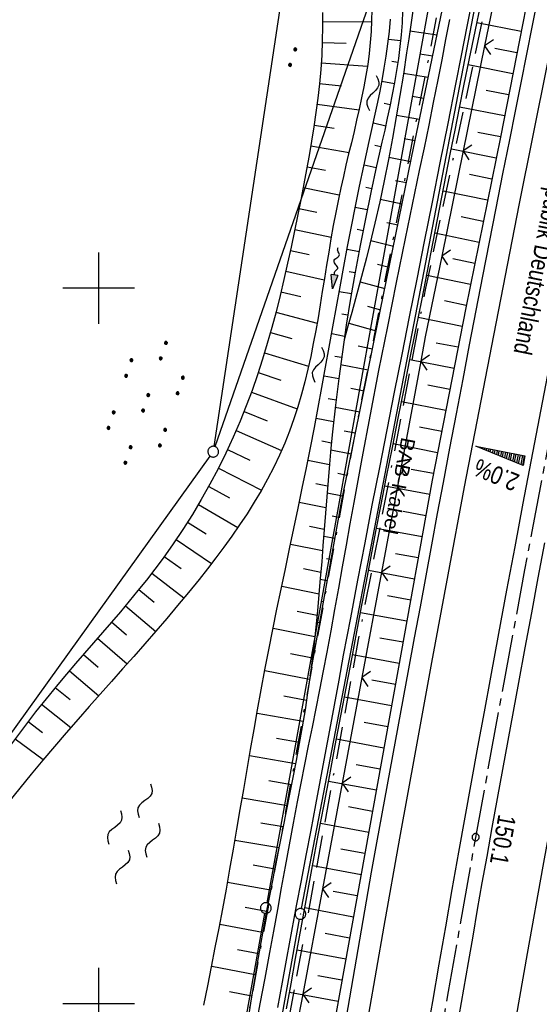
# Model space of a CAD drawing. Extents: x 511826 to 512284, y 474581 to 475544.
# Tile 14 of 29: x 511989 to 512062, y 475000 to 475138. Entities that reach past the tile are written whole.
import ezdxf
from ezdxf.enums import TextEntityAlignment as Align

# ---------------------------------------------------------------- set-up
doc = ezdxf.new("R2010")
doc.units = 0
doc.header["$LTSCALE"] = 10
doc.header["$MEASUREMENT"] = 0
for name, pattern in [('ACAD_ISO16W100', [73, 15, -6.5, 15, -6.5, 15, -7, 1, -7]), ('ACHSE', [5.5, 4, -0.5, 0.5, -0.5]), ('LT00', [0]), ('LT08', [0.42, 0.2, -0.1, 0.02, -0.1])]:
    doc.linetypes.add(name, pattern=pattern)
doc.layers.get('0').update_dxf_attribs({"linetype": 'LT00'})
for name, color, linetype in [('--FLIEßRICHTPFEIL', 180, 'Continuous'), ('--WASSER_NUTZUNG', 180, 'Continuous'), ('-AX-020', 250, 'ACHSE'), ('-QUE-20W', 11, 'LT00'), ('-ST-20-1', 250, 'LT00'), ('BAB-KABEL', 220, 'ACAD_ISO16W100'), ('BAB-KABEL_TEXT', 221, 'Continuous'), ('BRD', 255, 'Continuous'), ('DFK_AB_L', 21, 'LT00'), ('DFK_AB_P', 7, 'LT00'), ('DFK_GZPKT', 250, 'LT00'), ('DFK_KATASTER', 250, 'LT00'), ('DFK_NUTZUNG', 250, 'LT00'), ('STROM_UNTER', 80, 'LT08'), ('V90_AFBR_BAB', 250, 'LT00'), ('V90_BOESCH', 250, 'LT00'), ('V90_BOSCHUNG', 250, 'LT00'), ('V90_LD_MARK', 250, 'LT00'), ('V90_RASTER', 250, 'LT00'), ('V90_ZAUN', 40, 'LT00')]:
    doc.layers.add(name, color=color, linetype=linetype)
doc.styles.add('Beschrift', font='ARIAL.TTF')

# ---------------------------------------------------------------- blocks, each defined once
blk = doc.blocks.new('SYMB7010')
at = {"color": 0, "linetype": 'ByBlock'}
for points in [[(-0.031408, 0.499213), (-0.093728, 0.49134), (-0.15457, 0.475719), (-0.212975, 0.452595), (-0.268021, 0.422333), (-0.31884, 0.385411), (-0.36463, 0.342411), (-0.40467, 0.29401), (-0.438329, 0.240973), (-0.465074, 0.184136), (-0.484486, 0.124395), (-0.496256, 0.062692), (-0.5002, 0)], [(-0.5002, 0), (-0.496256, -0.062692), (-0.484486, -0.124395), (-0.465075, -0.184136), (-0.438329, -0.240973), (-0.404671, -0.29401), (-0.36463, -0.342411), (-0.31884, -0.385411), (-0.268021, -0.422333), (-0.212975, -0.452595), (-0.154571, -0.475719), (-0.093728, -0.49134), (-0.031408, -0.499213), (0.031408, -0.499213)], [(0.5002, 0), (0.496256, 0.062692), (0.484485, 0.124395), (0.465074, 0.184136), (0.438329, 0.240973), (0.40467, 0.29401), (0.36463, 0.342411), (0.31884, 0.385411), (0.268021, 0.422333), (0.212975, 0.452595), (0.15457, 0.475719), (0.093728, 0.49134), (0.031408, 0.499213), (-0.031408, 0.499213)], [(0.031408, -0.499213), (0.093728, -0.491341), (0.15457, -0.475719), (0.212975, -0.452595), (0.268021, -0.422333), (0.31884, -0.385411), (0.36463, -0.342411), (0.404671, -0.294011), (0.438329, -0.240974), (0.465075, -0.184136), (0.484486, -0.124395), (0.496256, -0.062692), (0.500201, 0)]]:
    blk.add_lwpolyline(points, dxfattribs=at)
blk = doc.blocks.new('SYMB0003')
at = {"color": 0, "linetype": 'ByBlock'}
for p, q in [((-0.015712, 0), (0.010166, 0.012015)), ((0, -0.021257), (-0.015712, 0)), ((0.010166, 0.012015), (0, -0.021257))]:
    blk.add_line(p, q, dxfattribs=at)
for points in [[(-0.031395, 0.499013), (-0.093691, 0.491144), (-0.154509, 0.475528), (-0.21289, 0.452414), (-0.267913, 0.422164), (-0.318712, 0.385257), (-0.364484, 0.342274), (-0.404509, 0.293893), (-0.438154, 0.240877), (-0.464888, 0.184062), (-0.484292, 0.124345), (-0.496058, 0.062667), (-0.5, 0)], [(-0.5, 0), (-0.496058, -0.062667), (-0.484292, -0.124345), (-0.464888, -0.184062), (-0.438154, -0.240877), (-0.404509, -0.293893), (-0.364485, -0.342274), (-0.318712, -0.385257), (-0.267914, -0.422164), (-0.21289, -0.452414), (-0.154509, -0.475529), (-0.093691, -0.491144), (-0.031395, -0.499014), (0.031395, -0.499014)], [(0.5, 0), (0.496057, 0.062667), (0.484292, 0.124345), (0.464888, 0.184062), (0.438153, 0.240877), (0.404509, 0.293893), (0.364484, 0.342274), (0.318712, 0.385257), (0.267913, 0.422164), (0.21289, 0.452414), (0.154509, 0.475528), (0.093691, 0.491144), (0.031395, 0.499013), (-0.031395, 0.499013)], [(0.031395, -0.499014), (0.093691, -0.491144), (0.154509, -0.475529), (0.21289, -0.452414), (0.267914, -0.422164), (0.318712, -0.385257), (0.364485, -0.342274), (0.404509, -0.293893), (0.438154, -0.240877), (0.464889, -0.184062), (0.484292, -0.124345), (0.496058, -0.062667), (0.5, 0)]]:
    blk.add_lwpolyline(points, dxfattribs=at)
blk = doc.blocks.new('SYMB7250')
at = {"color": 0, "linetype": 'ByBlock'}
for points in [[(-0.25, 0.28), (-0.208333, 0.308889), (-0.166667, 0.331111), (-0.125, 0.34), (-0.083333, 0.331111), (-0.041667, 0.308889), (0, 0.28)], [(0, 0.28), (0.041667, 0.251111), (0.083333, 0.228889), (0.125, 0.22), (0.166667, 0.228889), (0.208333, 0.251111), (0.25, 0.28)], [(-0.74, 0), (-0.698333, 0.028889), (-0.656667, 0.051111), (-0.615, 0.06), (-0.573333, 0.051111), (-0.531667, 0.028889), (-0.49, 0)], [(-0.49, 0), (-0.448333, -0.028889), (-0.406667, -0.051111), (-0.365, -0.06), (-0.323333, -0.051111), (-0.281667, -0.028889), (-0.24, 0)], [(0.24, 0), (0.281667, 0.028889), (0.323333, 0.051111), (0.365, 0.06), (0.406667, 0.051111), (0.448333, 0.028889), (0.49, 0)], [(0.49, 0), (0.531667, -0.028889), (0.573333, -0.051111), (0.615, -0.06), (0.656667, -0.051111), (0.698333, -0.028889), (0.74, 0)], [(-0.25, -0.28), (-0.208333, -0.251111), (-0.166667, -0.228889), (-0.125, -0.22), (-0.083333, -0.228889), (-0.041667, -0.251111), (0, -0.28)], [(0, -0.28), (0.041667, -0.308889), (0.083333, -0.331111), (0.125, -0.34), (0.166667, -0.331111), (0.208333, -0.308889), (0.25, -0.28)]]:
    blk.add_lwpolyline(points, dxfattribs=at)
blk = doc.blocks.new('SYMB0002')
at = {"color": 0, "linetype": 'ByBlock'}
for points in [[(-0.031395, 0.499013), (-0.093691, 0.491144), (-0.154509, 0.475528), (-0.21289, 0.452414), (-0.267913, 0.422164), (-0.318712, 0.385257), (-0.364484, 0.342274), (-0.404509, 0.293893), (-0.438154, 0.240877), (-0.464888, 0.184062), (-0.484292, 0.124345), (-0.496058, 0.062667), (-0.5, 0)], [(-0.5, 0), (-0.496058, -0.062667), (-0.484292, -0.124345), (-0.464888, -0.184062), (-0.438154, -0.240877), (-0.404509, -0.293893), (-0.364485, -0.342274), (-0.318712, -0.385257), (-0.267914, -0.422164), (-0.21289, -0.452414), (-0.154509, -0.475529), (-0.093691, -0.491144), (-0.031395, -0.499014), (0.031395, -0.499014)], [(0.5, 0), (0.496057, 0.062667), (0.484292, 0.124345), (0.464888, 0.184062), (0.438153, 0.240877), (0.404509, 0.293893), (0.364484, 0.342274), (0.318712, 0.385257), (0.267913, 0.422164), (0.21289, 0.452414), (0.154509, 0.475528), (0.093691, 0.491144), (0.031395, 0.499013), (-0.031395, 0.499013)], [(0.031395, -0.499014), (0.093691, -0.491144), (0.154509, -0.475529), (0.21289, -0.452414), (0.267914, -0.422164), (0.318712, -0.385257), (0.364485, -0.342274), (0.404509, -0.293893), (0.438154, -0.240877), (0.464889, -0.184062), (0.484292, -0.124345), (0.496058, -0.062667), (0.5, 0)]]:
    blk.add_lwpolyline(points, dxfattribs=at)
blk = doc.blocks.new('SYMB0024')
at = {"color": 0, "linetype": 'ByBlock'}
for p, q in [((-0.5, 0.5), (0, 0)), ((0, 0), (0.5, 0.5))]:
    blk.add_line(p, q, dxfattribs=at)
blk = doc.blocks.new('FLIEßRICHTPFEIL')
at = {"layer": '--FLIEßRICHTPFEIL'}
blk.add_hatch(color=256, dxfattribs=at).paths.add_polyline_path([(-1.95, 0.4875), (-1.95, -0.4875), (0, 0)])
for p, q in [((-1.95, 0.4875), (-1.95, -0.4875)), ((-1.95, 0.4875), (0, 0)), ((0, 0), (-1.95, -0.4875))]:
    blk.add_line(p, q, dxfattribs=at)
at = {"layer": '--FLIEßRICHTPFEIL', "start_tangent": (-1, 0), "end_tangent": (-1, 0)}
blk.add_spline([(-1.95, 0), (-2.4375, 0), (-2.925, 0.325), (-3.4125, 0), (-3.9, -0.325), (-4.3875, 0), (-4.875, 0.325), (-5.3625, 0), (-5.85, 0)], degree=3, dxfattribs=at)
blk = doc.blocks.new('SYMB7251')
at = {"color": 0, "linetype": 'ByBlock'}
for points in [[(-0.25, 0), (-0.208333, 0.028889), (-0.166667, 0.051111), (-0.125, 0.06), (-0.083333, 0.051111), (-0.041667, 0.028889), (0, 0)], [(0, 0), (0.041667, -0.028889), (0.083333, -0.051111), (0.125, -0.06), (0.166667, -0.051111), (0.208333, -0.028889), (0.25, 0)]]:
    blk.add_lwpolyline(points, dxfattribs=at)
blk = doc.blocks.new('SYMB7110')
at = {"color": 0, "linetype": 'ByBlock'}
for p, q in [((-0.515, 0.392919), (-0.515, 0.367081)), ((-0.51, 0.362895), (-0.51, 0.397105)), ((-0.505, 0.399164), (-0.505, 0.360836)), ((-0.5, 0.360204), (-0.5, 0.399796)), ((-0.495, 0.399164), (-0.495, 0.360836)), ((-0.49, 0.362895), (-0.49, 0.397105)), ((-0.485, 0.392919), (-0.485, 0.367081)), ((-0.48, 0.379874), (-0.48, 0.380145)), ((-0.285, 0.392919), (-0.285, 0.367081)), ((-0.28, 0.362895), (-0.28, 0.397105)), ((-0.275, 0.399164), (-0.275, 0.360836)), ((-0.27, 0.360204), (-0.27, 0.399796)), ((-0.265, 0.399164), (-0.265, 0.360836)), ((-0.26, 0.362895), (-0.26, 0.397105)), ((-0.255, 0.392919), (-0.255, 0.367081)), ((-0.25, 0.379874), (-0.25, 0.380146)), ((0.255, 0.392919), (0.255, 0.367081)), ((0.26, 0.362895), (0.26, 0.397105)), ((0.265, 0.399164), (0.265, 0.360836)), ((0.27, 0.360204), (0.27, 0.399796)), ((0.275, 0.399164), (0.275, 0.360836)), ((0.28, 0.362895), (0.28, 0.397105)), ((0.285, 0.392919), (0.285, 0.367081)), ((0.29, 0.379874), (0.29, 0.380145)), ((0.485, 0.392919), (0.485, 0.367081)), ((0.49, 0.362895), (0.49, 0.397105)), ((0.495, 0.399164), (0.495, 0.360836)), ((0.5, 0.360204), (0.5, 0.399796)), ((0.505, 0.399164), (0.505, 0.360836)), ((0.51, 0.362895), (0.51, 0.397105)), ((0.515, 0.392919), (0.515, 0.367081)), ((0.52, 0.379874), (0.52, 0.380146)), ((-0.9, 0.012919), (-0.9, -0.012919)), ((-0.895, -0.017106), (-0.895, 0.017105)), ((-0.89, 0.019164), (-0.89, -0.019164)), ((-0.885, -0.019797), (-0.885, 0.019796)), ((-0.88, 0.019164), (-0.88, -0.019164)), ((-0.875, -0.017106), (-0.875, 0.017105)), ((-0.87, 0.012919), (-0.87, -0.012919)), ((-0.865, -0.000126), (-0.865, 0.000145)), ((-0.67, 0.012919), (-0.67, -0.012919)), ((-0.665, -0.017106), (-0.665, 0.017105)), ((-0.66, 0.019164), (-0.66, -0.019164)), ((-0.655, -0.019797), (-0.655, 0.019796)), ((-0.65, 0.019164), (-0.65, -0.019164)), ((-0.645, -0.017106), (-0.645, 0.017105)), ((-0.64, 0.012919), (-0.64, -0.012919)), ((-0.635, -0.000126), (-0.635, 0.000145)), ((-0.13, 0.012919), (-0.13, -0.012919)), ((-0.125, -0.017105), (-0.125, 0.017105)), ((-0.12, 0.019164), (-0.12, -0.019164)), ((-0.115, -0.019796), (-0.115, 0.019796)), ((-0.11, 0.019164), (-0.11, -0.019164)), ((-0.105, -0.017105), (-0.105, 0.017105)), ((-0.1, 0.012919), (-0.1, -0.012919)), ((-0.095, -0.000126), (-0.095, 0.000146)), ((0.1, 0.012919), (0.1, -0.012919)), ((0.105, -0.017105), (0.105, 0.017105)), ((0.11, 0.019164), (0.11, -0.019164)), ((0.115, -0.019796), (0.115, 0.019796)), ((0.12, 0.019164), (0.12, -0.019164)), ((0.125, -0.017105), (0.125, 0.017105)), ((0.13, 0.012919), (0.13, -0.012919)), ((0.135, -0.000126), (0.135, 0.000146)), ((0.64, 0.012919), (0.64, -0.012919)), ((0.645, -0.017105), (0.645, 0.017105)), ((0.65, 0.019164), (0.65, -0.019164)), ((0.655, -0.019796), (0.655, 0.019796)), ((0.66, 0.019164), (0.66, -0.019164)), ((0.665, -0.017105), (0.665, 0.017105)), ((0.67, 0.012919), (0.67, -0.012919)), ((0.675, -0.000126), (0.675, 0.000146)), ((0.87, 0.012919), (0.87, -0.012919)), ((0.875, -0.017105), (0.875, 0.017105)), ((0.88, 0.019164), (0.88, -0.019164)), ((0.885, -0.019796), (0.885, 0.019796)), ((0.89, 0.019164), (0.89, -0.019164)), ((0.895, -0.017105), (0.895, 0.017105)), ((0.9, 0.012919), (0.9, -0.012919)), ((0.905, -0.000126), (0.905, 0.000146)), ((-0.515, -0.367081), (-0.515, -0.392919)), ((-0.51, -0.397105), (-0.51, -0.362895)), ((-0.505, -0.360836), (-0.505, -0.399164)), ((-0.5, -0.399796), (-0.5, -0.360204)), ((-0.495, -0.360836), (-0.495, -0.399164)), ((-0.49, -0.397106), (-0.49, -0.362895)), ((-0.485, -0.367081), (-0.485, -0.392919)), ((-0.48, -0.380126), (-0.48, -0.379855)), ((-0.285, -0.367081), (-0.285, -0.392919)), ((-0.28, -0.397105), (-0.28, -0.362895)), ((-0.275, -0.360836), (-0.275, -0.399164)), ((-0.27, -0.399796), (-0.27, -0.360204)), ((-0.265, -0.360836), (-0.265, -0.399164)), ((-0.26, -0.397105), (-0.26, -0.362895)), ((-0.255, -0.367081), (-0.255, -0.392919)), ((-0.25, -0.380126), (-0.25, -0.379855)), ((0.255, -0.367081), (0.255, -0.392919)), ((0.26, -0.397105), (0.26, -0.362895)), ((0.265, -0.360836), (0.265, -0.399164)), ((0.27, -0.399796), (0.27, -0.360204)), ((0.275, -0.360836), (0.275, -0.399164)), ((0.28, -0.397105), (0.28, -0.362895)), ((0.285, -0.367081), (0.285, -0.392919)), ((0.29, -0.380126), (0.29, -0.379855)), ((0.485, -0.367081), (0.485, -0.392919)), ((0.49, -0.397105), (0.49, -0.362895)), ((0.495, -0.360836), (0.495, -0.399164)), ((0.5, -0.399796), (0.5, -0.360204)), ((0.505, -0.360836), (0.505, -0.399164)), ((0.51, -0.397105), (0.51, -0.362895)), ((0.515, -0.367081), (0.515, -0.392919)), ((0.52, -0.380126), (0.52, -0.379855))]:
    blk.add_line(p, q, dxfattribs=at)
for points in [[(-0.48, 0.38), (-0.481981, 0.388678), (-0.48753, 0.395637), (-0.49555, 0.399499), (-0.50445, 0.399499), (-0.51247, 0.395637), (-0.518019, 0.388678), (-0.52, 0.38), (-0.518019, 0.371322), (-0.51247, 0.364363), (-0.50445, 0.360501), (-0.49555, 0.360501), (-0.48753, 0.364363), (-0.481981, 0.371322), (-0.48, 0.38)], [(-0.25, 0.38), (-0.251981, 0.388678), (-0.25753, 0.395637), (-0.26555, 0.399499), (-0.27445, 0.399499), (-0.28247, 0.395637), (-0.288019, 0.388678), (-0.29, 0.38), (-0.288019, 0.371322), (-0.28247, 0.364363), (-0.27445, 0.360501), (-0.26555, 0.360501), (-0.25753, 0.364363), (-0.251981, 0.371322), (-0.25, 0.38)], [(0.29, 0.38), (0.288019, 0.388678), (0.28247, 0.395637), (0.27445, 0.399499), (0.26555, 0.399499), (0.25753, 0.395637), (0.251981, 0.388678), (0.25, 0.38), (0.251981, 0.371322), (0.25753, 0.364363), (0.26555, 0.360501), (0.27445, 0.360501), (0.28247, 0.364363), (0.288019, 0.371322), (0.29, 0.38)], [(0.52, 0.38), (0.518019, 0.388678), (0.51247, 0.395637), (0.50445, 0.399499), (0.495549, 0.399499), (0.48753, 0.395637), (0.481981, 0.388678), (0.48, 0.38), (0.481981, 0.371322), (0.48753, 0.364363), (0.495549, 0.360501), (0.50445, 0.360501), (0.51247, 0.364363), (0.518019, 0.371322), (0.52, 0.38)], [(-0.865, 0), (-0.866981, 0.008678), (-0.87253, 0.015637), (-0.88055, 0.019498), (-0.88945, 0.019498), (-0.89747, 0.015637), (-0.903019, 0.008678), (-0.905, 0)], [(-0.905, 0), (-0.903019, -0.008678), (-0.89747, -0.015637), (-0.88945, -0.019499), (-0.88055, -0.019499), (-0.87253, -0.015637), (-0.866981, -0.008678), (-0.865, 0)], [(-0.635, 0), (-0.636981, 0.008678), (-0.64253, 0.015637), (-0.65055, 0.019498), (-0.65945, 0.019498), (-0.66747, 0.015637), (-0.673019, 0.008678), (-0.675, 0)], [(-0.675, 0), (-0.673019, -0.008678), (-0.66747, -0.015637), (-0.65945, -0.019499), (-0.65055, -0.019499), (-0.64253, -0.015637), (-0.636981, -0.008678), (-0.635, 0)], [(-0.095, 0), (-0.096981, 0.008678), (-0.10253, 0.015637), (-0.11055, 0.019499), (-0.11945, 0.019499), (-0.12747, 0.015637), (-0.133019, 0.008678), (-0.135, 0)], [(-0.135, 0), (-0.133019, -0.008678), (-0.12747, -0.015637), (-0.11945, -0.019499), (-0.11055, -0.019499), (-0.10253, -0.015637), (-0.096981, -0.008678), (-0.095, 0)], [(0.135, 0), (0.133019, 0.008678), (0.12747, 0.015637), (0.11945, 0.019499), (0.11055, 0.019499), (0.10253, 0.015637), (0.096981, 0.008678), (0.095, 0)], [(0.095, 0), (0.096981, -0.008678), (0.10253, -0.015637), (0.11055, -0.019499), (0.11945, -0.019499), (0.12747, -0.015637), (0.133019, -0.008678), (0.135, 0)], [(0.675, 0), (0.673019, 0.008678), (0.66747, 0.015637), (0.65945, 0.019499), (0.65055, 0.019499), (0.64253, 0.015637), (0.636981, 0.008678), (0.635, 0)], [(0.635, 0), (0.636981, -0.008678), (0.64253, -0.015637), (0.65055, -0.019499), (0.65945, -0.019499), (0.66747, -0.015637), (0.673019, -0.008678), (0.675, 0)], [(0.905, 0), (0.903019, 0.008678), (0.89747, 0.015637), (0.88945, 0.019499), (0.88055, 0.019499), (0.87253, 0.015637), (0.866981, 0.008678), (0.865, 0)], [(0.865, 0), (0.866981, -0.008678), (0.87253, -0.015637), (0.88055, -0.019499), (0.88945, -0.019499), (0.89747, -0.015637), (0.903019, -0.008678), (0.905, 0)], [(-0.48, -0.38), (-0.481981, -0.371322), (-0.48753, -0.364363), (-0.49555, -0.360501), (-0.50445, -0.360501), (-0.51247, -0.364363), (-0.518019, -0.371322), (-0.52, -0.38), (-0.518019, -0.388678), (-0.51247, -0.395637), (-0.50445, -0.399499), (-0.49555, -0.399499), (-0.48753, -0.395637), (-0.481981, -0.388678), (-0.48, -0.38)], [(-0.25, -0.38), (-0.251981, -0.371322), (-0.25753, -0.364363), (-0.26555, -0.360501), (-0.27445, -0.360501), (-0.28247, -0.364363), (-0.288019, -0.371322), (-0.29, -0.38), (-0.288019, -0.388678), (-0.28247, -0.395637), (-0.27445, -0.399499), (-0.26555, -0.399499), (-0.25753, -0.395637), (-0.251981, -0.388678), (-0.25, -0.38)], [(0.29, -0.38), (0.288019, -0.371322), (0.28247, -0.364363), (0.27445, -0.360501), (0.26555, -0.360501), (0.25753, -0.364363), (0.251981, -0.371322), (0.25, -0.38), (0.251981, -0.388678), (0.25753, -0.395637), (0.26555, -0.399499), (0.27445, -0.399499), (0.28247, -0.395637), (0.288019, -0.388678), (0.29, -0.38)], [(0.52, -0.38), (0.518019, -0.371322), (0.51247, -0.364363), (0.50445, -0.360501), (0.495549, -0.360501), (0.48753, -0.364363), (0.481981, -0.371322), (0.48, -0.38), (0.481981, -0.388678), (0.48753, -0.395637), (0.495549, -0.399499), (0.50445, -0.399499), (0.51247, -0.395637), (0.518019, -0.388678), (0.52, -0.38)]]:
    blk.add_lwpolyline(points, dxfattribs=at)
blk = doc.blocks.new('SYMB7112')
at = {"color": 0, "linetype": 'ByBlock'}
for p, q in [((-0.13, 0.012919), (-0.13, -0.012919)), ((-0.125, -0.017105), (-0.125, 0.017105)), ((-0.12, 0.019164), (-0.12, -0.019164)), ((-0.115, -0.019796), (-0.115, 0.019796)), ((-0.11, 0.019164), (-0.11, -0.019164)), ((-0.105, -0.017105), (-0.105, 0.017105)), ((-0.1, 0.012919), (-0.1, -0.012919)), ((-0.095, -0.000126), (-0.095, 0.000146)), ((0.1, 0.012919), (0.1, -0.012919)), ((0.105, -0.017105), (0.105, 0.017105)), ((0.11, 0.019164), (0.11, -0.019164)), ((0.115, -0.019796), (0.115, 0.019796)), ((0.12, 0.019164), (0.12, -0.019164)), ((0.125, -0.017105), (0.125, 0.017105)), ((0.13, 0.012919), (0.13, -0.012919)), ((0.135, -0.000126), (0.135, 0.000146))]:
    blk.add_line(p, q, dxfattribs=at)
for points in [[(-0.095, 0), (-0.096981, 0.008678), (-0.10253, 0.015637), (-0.11055, 0.019499), (-0.11945, 0.019499), (-0.12747, 0.015637), (-0.133019, 0.008678), (-0.135, 0)], [(-0.135, 0), (-0.133019, -0.008678), (-0.12747, -0.015637), (-0.11945, -0.019499), (-0.11055, -0.019499), (-0.10253, -0.015637), (-0.096981, -0.008678), (-0.095, 0)], [(0.135, 0), (0.133019, 0.008678), (0.12747, 0.015637), (0.11945, 0.019499), (0.11055, 0.019499), (0.10253, 0.015637), (0.096981, 0.008678), (0.095, 0)], [(0.095, 0), (0.096981, -0.008678), (0.10253, -0.015637), (0.11055, -0.019499), (0.11945, -0.019499), (0.12747, -0.015637), (0.133019, -0.008678), (0.135, 0)]]:
    blk.add_lwpolyline(points, dxfattribs=at)

msp = doc.modelspace()

# ---------------------------------------------------------------- linework, layer by layer
at = {"layer": '-AX-020', "ltscale": 0.2, "flags": 128}
msp.add_lwpolyline([(512165.72, 475511.83), (512160.62, 475493.79), (512155.26, 475474.55), (512149.97, 475455.29), (512148.09, 475448.36), (512142.91, 475429.07), (512137.8, 475409.77), (512132.78, 475390.44), (512127.83, 475371.09), (512122.96, 475351.72), (512118.16, 475332.33), (512113.45, 475312.92), (512108.81, 475293.5), (512104.25, 475274.06), (512099.76, 475254.59), (512095.36, 475235.11), (512091.03, 475215.62), (512086.78, 475196.1), (512082.61, 475176.57), (512078.52, 475157.02), (512074.51, 475137.46), (512070.57, 475117.88), (512066.72, 475098.28), (512063.24, 475080.25), (512059.53, 475060.62), (512055.9, 475040.98), (512052.34, 475021.33), (512048.86, 475001.67), (512045.44, 474981.99), (512042.08, 474962.3), (512038.79, 474942.6), (512035.56, 474922.89), (512032.39, 474903.18), (512029.27, 474883.45), (512026.2, 474863.71), (512023.18, 474843.97), (512020.21, 474824.22), (512017.28, 474804.47), (512014.39, 474784.7), (512011.54, 474764.94), (512008.73, 474745.16), (512005.95, 474725.39), (512003.2, 474705.61), (512000.47, 474685.82), (511997.78, 474666.03), (511995.1, 474646.24), (511992.44, 474626.45), (511989.8, 474606.65), (511989.42, 474603.79)], dxfattribs=at)
at = {"layer": '-QUE-20W'}
for p, q in [((512052.76, 475077.88), (512052.76, 475077.87)), ((512053.04, 475077.76), (512053.06, 475077.83)), ((512053.35, 475077.77), (512053.33, 475077.64)), ((512053.61, 475077.53), (512053.65, 475077.71)), ((512053.94, 475077.66), (512053.89, 475077.41)), ((512054.18, 475077.3), (512054.24, 475077.6)), ((512054.53, 475077.55), (512054.46, 475077.18)), ((512054.74, 475077.07), (512054.83, 475077.49)), ((512055.12, 475077.43), (512055.03, 475076.95)), ((512055.31, 475076.84), (512055.41, 475077.38)), ((512055.71, 475077.32), (512055.59, 475076.72)), ((512055.88, 475076.61), (512056, 475077.26)), ((512056.3, 475077.21), (512056.16, 475076.49)), ((512056.45, 475076.38), (512056.59, 475077.15)), ((512056.89, 475077.1), (512056.73, 475076.26)), ((512057.01, 475076.15), (512057.18, 475077.04)), ((512057.48, 475076.98), (512057.3, 475076.03)), ((512057.58, 475075.91), (512057.77, 475076.93)), ((512058.07, 475076.87), (512057.86, 475075.8)), ((512058.15, 475075.68), (512058.36, 475076.81)), ((512058.66, 475076.76), (512058.43, 475075.57)), ((512058.71, 475075.45), (512058.95, 475076.7)), ((512059.25, 475076.65), (512059, 475075.34)), ((512059.28, 475075.22), (512059.54, 475076.59))]:
    msp.add_line(p, q, dxfattribs=at)
msp.add_lwpolyline([(512059.33, 475075.21), (512052.71, 475077.89), (512059.59, 475076.58), (512059.33, 475075.21)], dxfattribs=at)
at = {"layer": 'BAB-KABEL', "ltscale": 0.03, "flags": 128}
msp.add_lwpolyline([(512145.66, 475515.73), (512137.73, 475496.07), (512130.63, 475467.92), (512119.03, 475418.91), (512105.58, 475370.55), (512100.73, 475351.1), (512084.18, 475320.51), (512082.62, 475318.67), (512071.99, 475296.24), (512062.06, 475264.37), (512059.32, 475232.9), (512061.87, 475193.18), (512054.82, 475143.1), (512045.69, 475099.99), (512036.29, 475050.9), (512027.27, 475001.72), (512018.22, 474952.55), (512008.9, 474903.42), (512000.14, 474854.23), (511992.36, 474804.85), (511985.27, 474755.37), (511977.39, 474700.85), (511969.41, 474646.42), (511966.53, 474615.2), (511971.28, 474607.31)], dxfattribs=at)
at = {"layer": 'DFK_AB_L'}
for p, q in [((512028.34, 475013.26), (512059.78, 475176.71)), ((511995.74, 474831.52), (512028.07, 475011.78))]:
    msp.add_line(p, q, dxfattribs=at)
at = {"layer": 'DFK_KATASTER'}
for p, q in [((512052.94, 475177.11), (512023.49, 475014.08)), ((512016.26, 475077.85), (512045.97, 475163.15)), ((512016.12, 475077.88), (512026.03, 475143.39)), ((511972.42, 475016.43), (512015.57, 475076.53)), ((511990.87, 474832.28), (512023.23, 475012.6))]:
    msp.add_line(p, q, dxfattribs=at)
at = {"layer": 'STROM_UNTER', "ltscale": 2, "flags": 128}
msp.add_lwpolyline([(512106.83, 475395.45), (512100.58, 475370.65), (512096.59, 475359.47), (512083.84, 475334.33), (512065.07, 475297.36), (512056.81, 475270.55), (512053.26, 475243.94), (512053.98, 475218.37), (512054.85, 475186.75), (512052.45, 475168.78), (512050.17, 475152.95), (512034.95, 475075.22), (512023.85, 475014.47), (512009.04, 474933.58), (511995.08, 474858.82), (511990.72, 474830.75), (511982.93, 474777.15), (511977.71, 474741.75), (511964.51, 474649.99), (511961.19, 474618.19), (511958.97, 474609.71), (511958.96, 474609.7)], dxfattribs=at)
at = {"layer": 'V90_AFBR_BAB'}
for points in [[(512025.02, 474999.45), (512025.68, 475003), (512026.34, 475006.56), (512027, 475010.1), (512027.67, 475013.63), (512028.35, 475017.17), (512029.02, 475020.71), (512029.69, 475024.25), (512030.36, 475027.78), (512031.01, 475031.26), (512031.66, 475034.75), (512032.31, 475038.23), (512032.95, 475041.71), (512033.6, 475045.2), (512034.24, 475048.68), (512035.23, 475053.92), (512036.23, 475059.17), (512037.24, 475064.41), (512038.25, 475069.64), (512039.28, 475074.91), (512040.32, 475080.18), (512041.36, 475085.44), (512042.41, 475090.71), (512043.46, 475095.97), (512044.51, 475101.24), (512045.56, 475106.5), (512046.66, 475112), (512047.75, 475117.5), (512048.84, 475123.01), (512049.93, 475128.51), (512050.72, 475132.54), (512051.51, 475136.57), (512052.29, 475140.61)], [(512034.63, 474998.08), (512035.32, 475002.14), (512036.02, 475006.2), (512036.73, 475010.26), (512037.43, 475014.32), (512038.15, 475018.38), (512038.87, 475022.44), (512039.61, 475026.5), (512040.35, 475030.56), (512041.1, 475034.62), (512041.85, 475038.67), (512042.61, 475042.73), (512043.36, 475046.79), (512044.17, 475051.13), (512044.97, 475055.47), (512045.77, 475059.8), (512046.57, 475064.14), (512047.38, 475068.48), (512048.19, 475072.82), (512049.1, 475077.63), (512050.02, 475082.45), (512050.94, 475087.26), (512051.86, 475092.08), (512052.79, 475096.89), (512053.71, 475101.66), (512054.64, 475106.43), (512055.57, 475111.19), (512056.51, 475115.96), (512057.46, 475120.72), (512058.25, 475124.72), (512059.05, 475128.72), (512059.86, 475132.72), (512060.66, 475136.72), (512061.46, 475140.72)], [(512073.4, 475141.74), (512071.78, 475133.74), (512070.16, 475125.73), (512068.56, 475117.72), (512066.19, 475105.7), (512063.84, 475093.69), (512061.56, 475081.81), (512059.3, 475069.93), (512058.16, 475063.86), (512057.02, 475057.79), (512055.9, 475051.72), (512054.77, 475045.64), (512053.87, 475040.75), (512052.97, 475035.85), (512052.08, 475030.96), (512051.2, 475026.06), (512050.32, 475021.16), (512049.39, 475015.95), (512048.47, 475010.73), (512047.56, 475005.51), (512046.65, 475000.29), (512045.75, 474995.07)], [(512049.04, 475137.55), (512048.5, 475134.74), (512047.96, 475131.93), (512047.41, 475129.12), (512046.78, 475125.95), (512046.14, 475122.78), (512045.48, 475119.61), (512044.82, 475116.44), (512044.16, 475113.27), (512043.5, 475110.1), (512042.84, 475106.93), (512041.58, 475100.79), (512040.35, 475094.65), (512039.13, 475088.5), (512037.95, 475082.35), (512036.79, 475076.2), (512035.66, 475070.04), (512035.12, 475067.04), (512034.59, 475064.05), (512034.05, 475061.06), (512033.52, 475058.07), (512032.98, 475055.08), (512032.43, 475052.09), (512031.87, 475049.1), (512031.37, 475046.49), (512030.86, 475043.87), (512030.34, 475041.26), (512029.82, 475038.65), (512029.3, 475036.04), (512028.78, 475033.42), (512028.27, 475030.81), (512027.76, 475028.2), (512027.19, 475025.19), (512026.63, 475022.18), (512026.07, 475019.17), (512025.52, 475016.15), (512024.97, 475013.14), (512024.42, 475010.13), (512023.87, 475007.12), (512023.2, 475003.55), (512022.53, 474999.97), (512021.85, 474996.4)], [(512050.4, 474998.29), (512051.04, 475002), (512051.68, 475005.72), (512052.33, 475009.43), (512052.97, 475013.14), (512053.63, 475016.85), (512054.29, 475020.57), (512055.01, 475024.61), (512055.74, 475028.66), (512056.48, 475032.71), (512057.23, 475036.76), (512057.97, 475040.8), (512058.72, 475044.85), (512059.63, 475049.73), (512060.53, 475054.62), (512061.44, 475059.51), (512062.36, 475064.39)]]:
    msp.add_lwpolyline(points, dxfattribs=at)
at = {"layer": 'V90_BOESCH'}
for points in [[(512069.52, 475189.17), (512056.15, 475121.12), (512051.33, 475097.27), (512046.64, 475073.16), (512041.83, 475046.48), (512033.2, 474998.74)], [(512026.25, 474999.23), (512026.89, 475002.75), (512027.53, 475006.28), (512028.32, 475010.59), (512029.11, 475014.9), (512029.9, 475019.22), (512030.7, 475023.53), (512031.51, 475027.84), (512032.29, 475031.96), (512033.07, 475036.08), (512033.86, 475040.19), (512034.64, 475044.31), (512035.43, 475048.43), (512036.09, 475051.94), (512036.76, 475055.46), (512037.42, 475058.97), (512038.09, 475062.48), (512038.76, 475066), (512039.44, 475069.51), (512040.24, 475073.62), (512041.05, 475077.73), (512041.87, 475081.83), (512042.69, 475085.94), (512043.51, 475090.04), (512044.33, 475094.15), (512045.15, 475098.26), (512045.97, 475102.36), (512046.78, 475106.47), (512047.38, 475109.59), (512047.99, 475112.71), (512048.59, 475115.83), (512049.2, 475118.95), (512049.81, 475122.07), (512050.43, 475125.19), (512051.05, 475128.3), (512051.83, 475132.1), (512052.62, 475135.89), (512053.43, 475139.68)], [(512038.16, 475138.92), (512038.15, 475137.4), (512038.09, 475135.87), (512037.97, 475134.34), (512037.81, 475132.8), (512037.6, 475131.26), (512037.35, 475129.71), (512037.06, 475128.15), (512036.75, 475126.6), (512036.42, 475125.03), (512036.06, 475123.47), (512035.7, 475121.9), (512035.32, 475120.33), (512034.94, 475118.76), (512034.57, 475117.18), (512034.2, 475115.6), (512033.84, 475114.02), (512033.5, 475112.44), (512033.13, 475110.59), (512032.78, 475108.74), (512032.46, 475106.89), (512032.15, 475105.04), (512031.85, 475103.2), (512031.55, 475101.35), (512031.26, 475099.52), (512030.96, 475097.69), (512030.66, 475095.87), (512030.34, 475094.06), (512030, 475092.25), (512029.64, 475090.46), (512029.24, 475088.68), (512028.82, 475086.92), (512028.36, 475085.17), (512027.85, 475083.43), (512027.29, 475081.72), (512026.69, 475080.02), (512026.02, 475078.34), (512025.28, 475076.64), (512024.47, 475074.97), (512023.61, 475073.31), (512022.69, 475071.68), (512021.73, 475070.07), (512020.73, 475068.47), (512019.68, 475066.9), (512018.6, 475065.34), (512017.49, 475063.8), (512016.36, 475062.28), (512015.2, 475060.77), (512014.03, 475059.29), (512012.54, 475057.44), (512011.03, 475055.63), (512009.51, 475053.83), (512007.98, 475052.05), (512006.44, 475050.28), (512004.89, 475048.51), (512003.34, 475046.76), (512001.78, 475045.01), (512000.22, 475043.26), (511998.67, 475041.5), (511997.11, 475039.74), (511995.46, 475037.85), (511993.81, 475035.94), (511992.18, 475034.01), (511990.57, 475032.08), (511988.97, 475030.12), (511987.4, 475028.15)], [(512031.27, 475138.54), (512031.3, 475136.54), (512031.26, 475134.55), (512031.18, 475132.55), (512031.04, 475130.55), (512030.86, 475128.56), (512030.63, 475126.56), (512030.37, 475124.56), (512030.08, 475122.56), (512029.75, 475120.56), (512029.41, 475118.56), (512029.05, 475116.57), (512028.67, 475114.58), (512028.28, 475112.59), (512027.83, 475110.3), (512027.37, 475108.02), (512026.89, 475105.74), (512026.4, 475103.47), (512025.89, 475101.21), (512025.35, 475098.95), (512024.79, 475096.71), (512024.19, 475094.48), (512023.56, 475092.26), (512022.89, 475090.06), (512022.18, 475087.87), (512021.43, 475085.69), (512020.62, 475083.54), (512019.77, 475081.4), (512018.8, 475079.16), (512017.78, 475076.94), (512016.69, 475074.75), (512015.55, 475072.58), (512014.34, 475070.45), (512013.09, 475068.35), (512011.77, 475066.28), (512010.41, 475064.25), (512008.99, 475062.25), (512007.84, 475060.72), (512006.67, 475059.2), (512005.47, 475057.71), (512004.25, 475056.23), (512003.02, 475054.77), (512001.77, 475053.31), (512000.52, 475051.86), (511999.26, 475050.41), (511998.01, 475048.97), (511996.75, 475047.52), (511995.51, 475046.06), (511994.27, 475044.59), (511993.05, 475043.12), (511991.16, 475040.75), (511989.32, 475038.35), (511987.53, 475035.92)], [(512042.49, 475138.78), (512042.42, 475137.1), (512042.29, 475135.43), (512042.11, 475133.76), (512041.89, 475132.09), (512041.64, 475130.42), (512041.35, 475128.75), (512041.03, 475127.08), (512040.7, 475125.41), (512040.34, 475123.74), (512039.98, 475122.08), (512039.6, 475120.41), (512039.23, 475118.75), (512038.85, 475117.09), (512038.04, 475113.38), (512037.28, 475109.67), (512036.55, 475105.96), (512035.86, 475102.25), (512035.21, 475098.54), (512034.61, 475094.83), (512034.06, 475091.11), (512033.55, 475087.39), (512033.09, 475083.66), (512032.69, 475079.92), (512032.46, 475077.65), (512032.26, 475075.38), (512032.06, 475073.1), (512031.88, 475070.83), (512031.7, 475068.55), (512031.53, 475066.27), (512031.35, 475063.99), (512031.17, 475061.72), (512030.98, 475059.44), (512030.79, 475057.16), (512030.58, 475054.89), (512030.35, 475052.62), (512030.11, 475050.35), (512029.84, 475048.08), (512029.55, 475045.82), (512029.21, 475043.44), (512028.84, 475041.06), (512028.44, 475038.69), (512028.03, 475036.33), (512027.59, 475033.96), (512027.14, 475031.6), (512026.68, 475029.24), (512026.21, 475026.88), (512025.73, 475024.52), (512025.26, 475022.16), (512024.78, 475019.8), (512024.32, 475017.43), (512023.86, 475015.07), (512023.41, 475012.7), (512022.98, 475010.35), (512022.57, 475008), (512022.16, 475005.64), (512021.76, 475003.29), (512021.36, 475000.93), (512020.97, 474998.57)], [(512029.55, 475045.82), (512033.98, 475070.3), (512038.48, 475092.43), (512043.74, 475118.2), (512048.06, 475139.06)], [(512043.91, 475138.75), (512043.63, 475136.8), (512043.34, 475134.85), (512043.05, 475132.9), (512042.59, 475129.91), (512042.1, 475126.92), (512041.59, 475123.94), (512041.06, 475120.96), (512040.5, 475117.98), (512039.91, 475115.01), (512039.28, 475112.05), (512038.62, 475109.09), (512037.91, 475106.15), (512037.43, 475104.23), (512036.93, 475102.31), (512036.42, 475100.4), (512035.9, 475098.49), (512035.37, 475096.58), (512034.84, 475094.67), (512034.3, 475092.76)], [(512014.7, 474999.76), (512015.24, 475002.45), (512015.77, 475005.14), (512016.3, 475007.83), (512016.82, 475010.52), (512017.33, 475013.21), (512017.84, 475016), (512018.34, 475018.78), (512018.83, 475021.56), (512019.31, 475024.35), (512019.79, 475027.14), (512020.27, 475029.93), (512020.75, 475032.71), (512021.23, 475035.5), (512021.72, 475038.29), (512022.21, 475041.07), (512022.72, 475043.85), (512023.24, 475046.63), (512023.79, 475049.46), (512024.35, 475052.29), (512024.92, 475055.12), (512025.5, 475057.94), (512026.09, 475060.76), (512026.68, 475063.58), (512027.27, 475066.4), (512027.86, 475069.22), (512028.45, 475072.05), (512029.03, 475074.87), (512029.59, 475077.69), (512030.15, 475080.52), (512030.68, 475083.33), (512031.21, 475086.13), (512031.72, 475088.95), (512032.23, 475091.76), (512032.73, 475094.57), (512033.24, 475097.39), (512033.75, 475100.2), (512034.27, 475103.01), (512034.79, 475105.83), (512035.33, 475108.64), (512035.89, 475111.45), (512036.46, 475114.26), (512037.06, 475117.07), (512037.44, 475118.77), (512037.82, 475120.48), (512038.2, 475122.18), (512038.57, 475123.89), (512038.94, 475125.59), (512039.28, 475127.3), (512039.61, 475129.01), (512039.92, 475130.73), (512040.19, 475132.44), (512040.43, 475134.16), (512040.63, 475135.89), (512040.79, 475137.62)]]:
    msp.add_lwpolyline(points, dxfattribs=at)
at = {"layer": 'V90_BOSCHUNG'}
for p, q in [((512031.29, 475137.21), (512038.15, 475137.27)), ((512059.04, 475135.86), (512052.87, 475137.07)), ((512043.51, 475135.98), (512047.3, 475135.41)), ((512031.26, 475134.35), (512034.6, 475134.24)), ((512040.51, 475134.8), (512042.21, 475134.61)), ((512044.88, 475132.74), (512046.69, 475132.46)), ((512058.47, 475132.91), (512055.36, 475133.52)), ((512031.11, 475131.48), (512037.56, 475131.03)), ((512040.96, 475131.74), (512041.82, 475131.61)), ((512057.89, 475129.97), (512051.65, 475131.2)), ((512042.61, 475130.06), (512046.08, 475129.51)), ((512030.86, 475128.59), (512033.94, 475128.28)), ((512039.6, 475128.94), (512041.33, 475128.62)), ((512043.8, 475126.84), (512045.47, 475126.56)), ((512057.31, 475127.03), (512054.18, 475127.64)), ((512030.52, 475125.7), (512036.4, 475124.94)), ((512039.89, 475125.84), (512040.75, 475125.66)), ((512041.63, 475124.17), (512044.86, 475123.6)), ((512056.73, 475124.08), (512050.45, 475125.32)), ((512030.11, 475122.8), (512032.91, 475122.37)), ((512038.4, 475123.09), (512040.12, 475122.71)), ((512056.15, 475121.13), (512053.01, 475121.76)), ((512029.64, 475119.89), (512035, 475118.97)), ((512038.6, 475119.97), (512039.46, 475119.78)), ((512042.68, 475120.94), (512044.25, 475120.65)), ((512055.55, 475118.18), (512049.3, 475119.45)), ((512037.1, 475117.23), (512038.8, 475116.86)), ((512040.56, 475118.29), (512043.64, 475117.7)), ((512029.12, 475116.98), (512031.71, 475116.49)), ((512054.96, 475115.23), (512051.84, 475115.87)), ((512041.51, 475115.06), (512043.04, 475114.75)), ((512028.57, 475114.05), (512033.63, 475113.06)), ((512037.32, 475114.11), (512038.16, 475113.93)), ((512054.36, 475112.28), (512048.15, 475113.57)), ((512039.37, 475112.45), (512042.43, 475111.79)), ((512027.99, 475111.12), (512030.51, 475110.61)), ((512035.87, 475111.34), (512037.55, 475111.01)), ((512040.27, 475109.19), (512041.83, 475108.83)), ((512053.77, 475109.34), (512050.68, 475109.99)), ((512027.4, 475108.19), (512032.5, 475107.14)), ((512036.12, 475108.24), (512036.96, 475108.07)), ((512053.17, 475106.4), (512047.01, 475107.68)), ((512038.03, 475106.65), (512041.22, 475105.87)), ((512026.79, 475105.28), (512029.4, 475104.72)), ((512034.72, 475105.45), (512036.39, 475105.13)), ((512052.58, 475103.46), (512049.51, 475104.1)), ((512026.15, 475102.38), (512031.52, 475101.16)), ((512035.01, 475102.34), (512035.85, 475102.18)), ((512038.96, 475103.33), (512040.62, 475102.91)), ((512036.55, 475100.87), (512040.01, 475099.95)), ((512051.99, 475100.52), (512045.85, 475101.79)), ((512025.48, 475099.5), (512028.26, 475098.82)), ((512033.63, 475099.54), (512035.33, 475099.23)), ((512051.39, 475097.59), (512048.33, 475098.22)), ((512024.77, 475096.64), (512030.53, 475095.12)), ((512037.59, 475097.49), (512039.41, 475096.99)), ((512033.97, 475096.43), (512034.84, 475096.27)), ((512034.96, 475095.1), (512038.81, 475094.04)), ((512050.82, 475094.66), (512044.68, 475095.89)), ((512024, 475093.8), (512026.98, 475092.95)), ((512032.57, 475093.64), (512034.38, 475093.3)), ((512023.18, 475090.98), (512029.34, 475089.09)), ((512038.28, 475091.47), (512036.26, 475091.87)), ((512050.25, 475091.73), (512047.17, 475092.33)), ((512032.99, 475090.51), (512033.95, 475090.33)), ((512049.68, 475088.78), (512043.5, 475089.99)), ((512037.69, 475088.53), (512033.81, 475089.3)), ((512022.29, 475088.2), (512025.45, 475087.14)), ((512031.5, 475087.74), (512033.55, 475087.35)), ((512037.09, 475085.59), (512035.25, 475085.96)), ((512049.1, 475085.84), (512046.01, 475086.44)), ((512021.34, 475085.45), (512027.75, 475083.12)), ((512032.07, 475084.58), (512033.18, 475084.37)), ((512048.53, 475082.89), (512042.33, 475084.11)), ((512020.31, 475082.74), (512023.53, 475081.46)), ((512036.49, 475082.65), (512033.06, 475083.33)), ((512030.4, 475081.84), (512032.84, 475081.37)), ((512019.21, 475080.08), (512025.57, 475077.29)), ((512035.89, 475079.71), (512034.31, 475080.03)), ((512047.96, 475079.95), (512044.85, 475080.56)), ((512031.18, 475078.64), (512032.53, 475078.37)), ((512018.01, 475077.44), (512021.12, 475075.97)), ((512035.3, 475076.77), (512032.44, 475077.34)), ((512047.38, 475077), (512041.15, 475078.23)), ((512029.25, 475075.97), (512032.26, 475075.36)), ((512016.74, 475074.84), (512022.75, 475071.77)), ((512046.81, 475074.07), (512043.69, 475074.67)), ((512034.7, 475073.83), (512033.43, 475074.08)), ((512015.38, 475072.28), (512018.26, 475070.7)), ((512030.33, 475072.69), (512032, 475072.35)), ((512046.27, 475071.13), (512039.99, 475072.32)), ((512034.1, 475070.9), (512031.92, 475071.32)), ((512013.94, 475069.77), (512019.43, 475066.53)), ((512028.04, 475070.09), (512031.76, 475069.34)), ((512033.55, 475067.95), (512032.62, 475068.13)), ((512045.74, 475068.19), (512042.58, 475068.77)), ((512012.43, 475067.3), (512015.03, 475065.64)), ((512029.48, 475066.74), (512031.53, 475066.32)), ((512045.21, 475065.23), (512038.85, 475066.41)), ((512010.84, 475064.87), (512015.77, 475061.52)), ((512033.02, 475065.01), (512031.45, 475065.29)), ((512026.82, 475064.22), (512031.3, 475063.31)), ((512009.17, 475062.5), (512011.51, 475060.79)), ((512032.49, 475062.05), (512031.85, 475062.17)), ((512044.68, 475062.28), (512041.48, 475062.88)), ((512028.63, 475060.79), (512031.05, 475060.3)), ((512007.41, 475060.16), (512011.92, 475056.69)), ((512044.15, 475059.33), (512037.72, 475060.52)), ((512025.59, 475058.35), (512030.8, 475057.29)), ((512031.95, 475059.1), (512030.97, 475059.28)), ((512005.6, 475057.87), (512007.77, 475056.1)), ((512043.62, 475056.39), (512040.39, 475056.98)), ((512003.72, 475055.59), (512007.96, 475052.02)), ((512031.42, 475056.15), (512031.06, 475056.21)), ((512027.75, 475054.84), (512030.52, 475054.28)), ((512043.08, 475053.44), (512036.6, 475054.62)), ((512001.8, 475053.33), (512003.88, 475051.53)), ((512024.38, 475052.46), (512030.21, 475051.29)), ((512030.88, 475053.2), (512030.42, 475053.28)), ((511999.84, 475051.07), (512003.97, 475047.48)), ((512042.55, 475050.49), (512039.3, 475051.08)), ((512030.35, 475050.25), (512030.22, 475050.27)), ((511997.86, 475048.8), (511999.93, 475047.02)), ((512026.83, 475048.91), (512029.87, 475048.31)), ((512042.02, 475047.53), (512035.48, 475048.72)), ((512029.81, 475047.29), (512029.74, 475047.31)), ((511995.89, 475046.51), (512000.01, 475043.02)), ((512023.22, 475046.54), (512029.48, 475045.36)), ((511993.93, 475044.19), (511995.99, 475042.49)), ((512041.49, 475044.58), (512038.2, 475045.18)), ((512025.86, 475042.99), (512029.05, 475042.4)), ((512040.95, 475041.62), (512034.36, 475042.84)), ((511992.01, 475041.83), (511996.09, 475038.58)), ((512022.13, 475040.6), (512028.57, 475039.46)), ((511990.13, 475039.42), (511992.15, 475037.88)), ((512040.42, 475038.66), (512037.11, 475039.28)), ((511988.3, 475036.98), (511992.25, 475034.09)), ((512024.83, 475037.08), (512028.06, 475036.51)), ((512039.88, 475035.71), (512033.24, 475036.94)), ((512021.09, 475034.67), (512027.52, 475033.57)), ((512039.35, 475032.76), (512036.01, 475033.38)), ((512023.76, 475031.17), (512026.95, 475030.63)), ((512038.82, 475029.81), (512032.12, 475031.05)), ((512020.07, 475028.76), (512026.37, 475027.68)), ((512038.28, 475026.85), (512034.92, 475027.48)), ((512022.67, 475025.27), (512025.78, 475024.74)), ((512037.75, 475023.9), (512031.01, 475025.15)), ((512019.05, 475022.85), (512025.19, 475021.8)), ((512037.22, 475020.95), (512033.84, 475021.58)), ((512021.57, 475019.37), (512024.6, 475018.84)), ((512036.68, 475018), (512029.91, 475019.25)), ((512018.01, 475016.96), (512024.02, 475015.89)), ((512036.15, 475015.05), (512032.76, 475015.67)), ((512020.47, 475013.47), (512023.45, 475012.92)), ((512035.62, 475012.09), (512028.82, 475013.35)), ((512016.93, 475011.09), (512022.91, 475009.96)), ((512035.08, 475009.14), (512031.68, 475009.77)), ((512019.38, 475007.57), (512022.39, 475006.99)), ((512034.55, 475006.19), (512027.74, 475007.45)), ((512015.79, 475005.21), (512021.89, 475004.03)), ((512034.01, 475003.24), (512030.61, 475003.87)), ((512018.3, 475001.67), (512021.39, 475001.06)), ((512033.48, 475000.3), (512026.67, 475001.54))]:
    msp.add_line(p, q, dxfattribs=at)
at = {"layer": 'V90_LD_MARK'}
for points in [[(512106.04, 475236.58), (512101.76, 475217.35), (512097.55, 475198.11), (512093.42, 475178.85), (512089.35, 475159.58), (512085.37, 475140.29), (512081.45, 475120.98), (512077.61, 475101.67), (512073.85, 475082.33), (512070.16, 475062.99), (512066.54, 475043.63), (512064.31, 475031.42), (512062.1, 475019.21), (512059.91, 475006.99), (512057.76, 474994.77), (512055.64, 474982.55), (512053.54, 474970.31), (512051.46, 474958.08), (512049.41, 474945.84), (512047.39, 474933.6), (512045.39, 474921.35), (512043.41, 474909.1), (512041.46, 474896.85), (512039.52, 474884.59)], [(512019.41, 474887.65), (512021.36, 474899.98), (512023.33, 474912.31), (512025.32, 474924.64), (512027.33, 474936.96), (512029.36, 474949.28), (512031.42, 474961.59), (512033.51, 474973.9), (512035.62, 474986.2), (512037.76, 474998.51), (512039.92, 475010.8), (512042.11, 475023.09), (512044.33, 475035.38), (512046.58, 475047.66), (512048.86, 475059.94), (512051.16, 475072.21), (512054.94, 475091.92), (512058.79, 475111.61), (512062.72, 475131.29), (512066.73, 475150.95), (512070.82, 475170.6), (512074.99, 475190.24), (512079.23, 475209.85), (512083.55, 475229.45)]]:
    msp.add_lwpolyline(points, dxfattribs=at)
at = {"layer": 'V90_RASTER'}
for p, q in [((512000, 475095), (512000, 475105)), ((512005, 475100), (511995, 475100)), ((512000, 474995), (512000, 475005)), ((511995, 475000), (512005, 475000))]:
    msp.add_line(p, q, dxfattribs=at)
at = {"layer": 'V90_ZAUN'}
for p, q in [((512056.93, 475148.59), (512053.94, 475133.89)), ((512053.94, 475133.89), (512050.94, 475119.19)), ((512050.94, 475119.19), (512047.95, 475104.49)), ((512045.01, 475089.78), (512042.27, 475075.04)), ((512042.27, 475075.04), (512039.52, 475060.29)), ((512039.52, 475060.29), (512036.77, 475045.55)), ((512036.77, 475045.55), (512034.02, 475030.8)), ((512034.02, 475030.8), (512031.27, 475016.05)), ((512031.27, 475016.05), (512028.52, 475001.31)), ((512028.52, 475001.31), (512025.77, 474986.56))]:
    msp.add_line(p, q, dxfattribs=at)
msp.add_lwpolyline([(512047.95, 475104.49), (512045.65, 475093.18), (512045.01, 475089.78)], dxfattribs=at)

# ---------------------------------------------------------------- block references
at = {"layer": '--FLIEßRICHTPFEIL', "rotation": 262.3787994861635}
msp.add_blockref('FLIEßRICHTPFEIL', (512032.7, 475099.9), dxfattribs=at)
at = {"layer": '--WASSER_NUTZUNG', "zscale": 10}
for name, p, xscale, yscale, rotation in [('SYMB7251', (512038.32, 475127.27), 10.00000000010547, 9.99999999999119, 259.0065000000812), ('SYMB7251', (512030.69, 475089.3), 10.00000000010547, 9.99999999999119, 259.0065000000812), ('SYMB7250', (512004.88, 475023.72), 9.999999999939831, 10.00000000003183, 251.2882999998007)]:
    msp.add_blockref(name, p, dxfattribs=dict(at, xscale=xscale, yscale=yscale, rotation=rotation))
at = {"layer": '-ST-20-1', "rotation": 258.929999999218}
msp.add_blockref('SYMB0002', (512052.69, 475023.25), dxfattribs=at)
at = {"layer": 'DFK_AB_P', "xscale": 1.499999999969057, "yscale": 1.5, "zscale": 1.5, "rotation": 251.2881100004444}
msp.add_blockref('SYMB0003', (512028.2, 475012.52), dxfattribs=at)
at = {"layer": 'DFK_GZPKT', "xscale": 1.499999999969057, "yscale": 1.5, "zscale": 1.5, "rotation": 251.2881100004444}
for p in [(512016.01, 475077.14), (512023.36, 475013.34)]:
    msp.add_blockref('SYMB7010', p, dxfattribs=at)
at = {"layer": 'DFK_NUTZUNG', "yscale": 10, "zscale": 10, "rotation": 251.28826}
for name, p, xscale in [('SYMB7112', (512027.11, 475132.29), 10), ('SYMB7110', (512006.56, 475083.97), 9.99999999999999)]:
    msp.add_blockref(name, p, dxfattribs=dict(at, xscale=xscale))
at = {"layer": 'V90_ZAUN', "yscale": 2.099999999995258, "zscale": 2.1}
for p, xscale, rotation in [((512053.94, 475133.89), 2.100000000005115, 258.488924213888), ((512050.94, 475119.19), 2.100000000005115, 258.488924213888), ((512047.95, 475104.49), 2.100000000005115, 258.488924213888), ((512045.01, 475089.78), 2.100000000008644, 259.4401342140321), ((512042.27, 475075.04), 2.100000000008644, 259.4401342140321), ((512039.52, 475060.29), 2.100000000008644, 259.4401342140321), ((512036.77, 475045.55), 2.100000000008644, 259.4401342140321), ((512034.02, 475030.8), 2.100000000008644, 259.4401342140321), ((512031.27, 475016.05), 2.100000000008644, 259.4401342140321), ((512028.52, 475001.31), 2.100000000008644, 259.4401342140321)]:
    msp.add_blockref('SYMB0024', p, dxfattribs=dict(at, xscale=xscale, rotation=rotation))

# ---------------------------------------------------------------- texts
at = {"layer": '-QUE-20W', "style": 'Beschrift', "width": 0.8}
msp.add_text('2.0%%%', height=2.5, rotation=-202.1176, dxfattribs=at).set_placement((512059, 475073.85))
at = {"layer": '-ST-20-1', "style": 'Beschrift', "width": 0.8}
msp.add_text('  150.1', height=2.5, rotation=-100.1747, dxfattribs=at).set_placement((512056.18, 475028.06))
at = {"layer": 'BAB-KABEL_TEXT', "style": 'Beschrift'}
msp.add_text('BAB-Kabel', height=2, rotation=259.0065, dxfattribs=at).set_placement((512041.03, 475072.54), align=Align.CENTER)
at = {"layer": 'BRD', "style": 'Beschrift', "width": 0.8}
msp.add_text('Bundesrepublik Deutschland', height=2.5, rotation=258.7082, dxfattribs=at).set_placement((512064.94, 475125.86))

doc.saveas('drawing.dxf')
